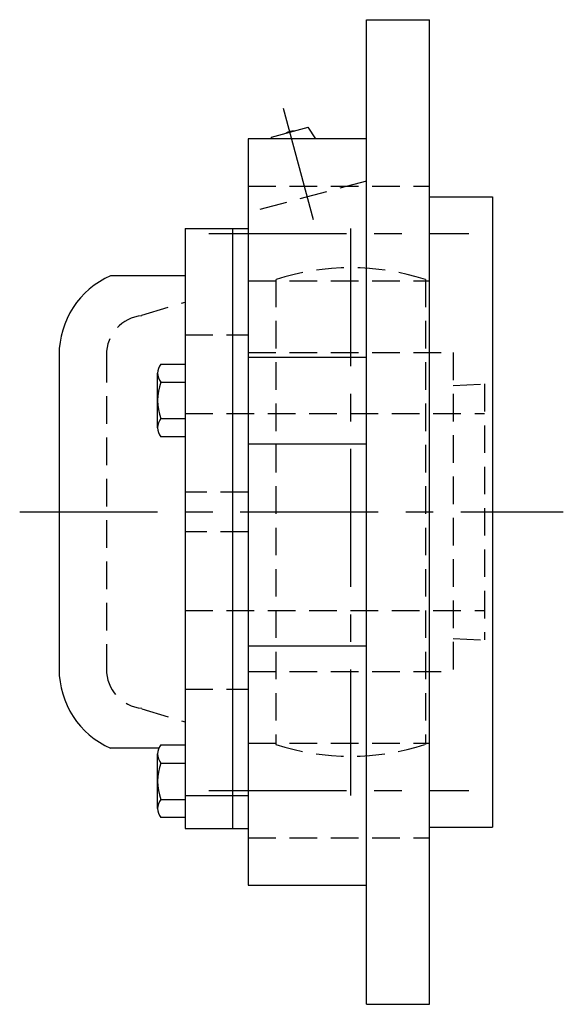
# Model space of a CAD drawing. Extents: x -67 to 156, y -68 to 157.
# Tile 8 of 9: x 88 to 156, y -63 to 62. Entities that reach past the tile are written whole.
import ezdxf

# ---------------------------------------------------------------- set-up
doc = ezdxf.new("R2010")
doc.units = 0
doc.header["$LTSCALE"] = 14
doc.linetypes.add('CENTER', pattern=[2, 1.25, -0.25, 0.25, -0.25])
doc.linetypes.add('HIDDEN', pattern=[0.375, 0.25, -0.125])
doc.layers.get('0').update_dxf_attribs({"linetype": 'CONTINUOUS'})
doc.layers.add('CENTER', color=1, linetype='CENTER')
doc.layers.add('HIDDEN', color=3, linetype='HIDDEN')

msp = doc.modelspace()

# ---------------------------------------------------------------- linework, layer by layer
for p, q in [((131.5, 62.5), (139.5, 62.5)), ((131.5, -62.5), (131.5, 62.5)), ((139.5, -62.5), (139.5, 62.5)), ((119.48, 47.6), (124.12, 48.84)), ((125.1, 47.36), (124.12, 48.84)), ((119.47, 47.36), (119.48, 47.6)), ((116.5, 47.36), (116.5, -47.36)), ((131.5, 47.36), (116.5, 47.36)), ((139.5, 40), (147.5, 40)), ((147.5, 40), (147.5, -40)), ((108.5, 36), (108.5, -40.18)), ((108.5, 36), (116.5, 36)), ((114.5, 36), (114.5, -40.18)), ((108.5, 30), (99.03, 30)), ((92.5, 19.95), (92.5, -19.95)), ((105.42, 18.78), (108.5, 18.78)), ((116.5, 19.64), (131.5, 19.64)), ((105, 10.7), (105, 17.62)), ((105.42, 16.47), (108.5, 16.47)), ((105.42, 11.85), (108.5, 11.85)), ((108.5, 9.54), (105.42, 9.54)), ((116.5, 8.67), (131.5, 8.67)), ((116.5, -17.01), (131.5, -17.01)), ((105.42, -29.56), (108.5, -29.56)), ((105.15, -30), (99.03, -30)), ((105, -37.65), (105, -30.72)), ((105.42, -31.87), (108.5, -31.87)), ((108.5, -36), (116.5, -36)), ((105.42, -36.49), (108.5, -36.49)), ((108.5, -38.8), (105.42, -38.8)), ((108.5, -40.18), (116.5, -40.18)), ((139.5, -40), (147.5, -40)), ((116.5, -47.36), (131.5, -47.36)), ((131.5, -62.5), (139.5, -62.5))]:
    msp.add_line(p, q)
for centre, radius, start, end in [((122.19, 46.78), 1.59, 84.555, 125.445), ((103.5, 19.95), 11, 113.9817, 180), ((106.81, 17.62), 1.81, 140.463, 219.537), ((111.63, 14.16), 6.63, 159.6253, 200.3747), ((106.81, 10.7), 1.81, 140.463, 219.537), ((103.5, -19.95), 11, 180, 246.0183), ((106.81, -30.72), 1.81, 140.463, 219.537), ((111.63, -34.18), 6.63, 159.6253, 200.3747), ((106.81, -37.65), 1.81, 140.463, 219.537)]:
    msp.add_arc(centre, radius, start, end)
at = {"layer": 'CENTER'}
for p, q in [((124.78, 37.11), (121, 51.21)), ((111.5, 35.36), (144.5, 35.36)), ((129.5, 36), (129.5, -36)), ((87.5, 0), (156.5, 0)), ((111.5, -35.36), (144.5, -35.36))]:
    msp.add_line(p, q, dxfattribs=at)
at = {"layer": 'HIDDEN'}
for p, q in [((131.5, 42.02), (116.5, 38)), ((116.5, 41.36), (139.5, 41.36)), ((116.5, 29.36), (139.5, 29.36)), ((120, 29.51), (120, -29.51)), ((139, 29.51), (139, -29.51)), ((103, 25), (108.5, 26.63)), ((108.5, 22.5), (116.5, 22.5)), ((108.5, 22.5), (108.5, -22.5)), ((116.5, 22.5), (116.5, -22.5)), ((116.5, 20.25), (142.5, 20.25)), ((142.5, 20.25), (142.5, -20.25)), ((98.5, 19.95), (98.5, -19.95)), ((142.5, 16.08), (146.5, 16.25)), ((146.5, 16.25), (146.5, -16.25)), ((108.5, 12.5), (146.5, 12.5)), ((116.5, 2.5), (108.5, 2.5)), ((116.5, -2.5), (108.5, -2.5)), ((108.5, -12.5), (146.5, -12.5)), ((142.5, -16.08), (146.5, -16.25)), ((116.5, -20.25), (142.5, -20.25)), ((108.5, -22.5), (116.5, -22.5)), ((103, -25), (108.5, -26.63)), ((116.5, -29.36), (139.5, -29.36)), ((116.5, -41.36), (139.5, -41.36))]:
    msp.add_line(p, q, dxfattribs=at)
for centre, radius, start, end in [((129.5, 0), 31, 72.1545, 107.8455), ((103.5, 19.95), 5, 95.7392, 180), ((103.5, -19.95), 5, 180, 264.2608), ((129.5, 0), 31, 252.1545, 287.8455)]:
    msp.add_arc(centre, radius, start, end, dxfattribs=at)

doc.saveas('drawing.dxf')
